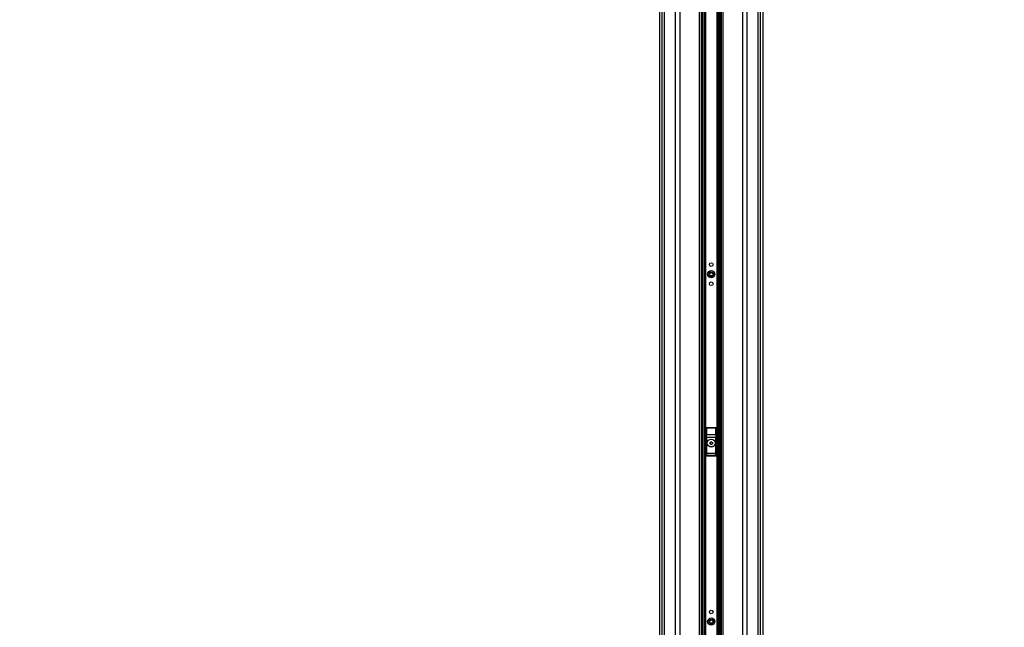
# Model space of a CAD drawing. Header units: millimetres. Extents: x 20 to 26059, y 28 to 17777.
# Tile 7 of 72: x 7369 to 9831, y 3748 to 5266. Entities that reach past the tile are written whole.
import ezdxf

# ---------------------------------------------------------------- set-up
doc = ezdxf.new("R2010")
doc.units = ezdxf.units.MM
doc.header["$LTSCALE"] = 2
doc.layers.add('COMPONENT_GEOMETRY', color=7, linetype='Continuous')
doc.styles.add('SLDTEXTSTYLE0', font='TXT', dxfattribs={"width": 0.75})
doc.dimstyles.new('SLDDIMSTYLE0', dxfattribs={"dimtxt": 150, "dimasz": 6.604, "dimexe": 0, "dimexo": 0.0625, "dimgap": 37.5, "dimtad": 0, "dimtih": 1, "dimtoh": 1, "dimdec": 0, "dimrnd": 1e-09, "dimzin": 12, "dimdsep": 46, "dimtxsty": 'SLDTEXTSTYLE0', "dimsah": 1, "dimcen": 0.09, "dimadec": 0, "dimazin": 3, "dimtfac": 1, "dimtdec": 0, "dimtofl": 0, "dimtmove": 0, "dimatfit": 3, "dimfxl": 1, "dimfrac": 2, "dimtolj": 1, "dimtzin": 12, "dimarcsym": 0})

# ---------------------------------------------------------------- blocks, each defined once
blk = doc.blocks.new('_D_3')
at = {"layer": 'COMPONENT_GEOMETRY', "color": 7}
for p, q in [((8984.1, 8122.3), (1577.7, 8122.3)), ((1584, 8122.3), (1584, 5436.3)), ((1283.9, 5405.9), (1238.2, 5405.9)), ((1238.2, 5405.9), (1238.2, 5167.7)), ((1884.1, 5405.9), (1929.8, 5405.9)), ((1929.8, 5405.9), (1929.8, 5167.7)), ((1238.2, 5167.7), (1283.9, 5167.7)), ((1929.8, 5167.7), (1884.1, 5167.7)), ((1584, 2257.3), (1584, 4943.3)), ((8778.9, 2257.3), (1577.7, 2257.3))]:
    blk.add_line(p, q, dxfattribs=at)
for points in [[(1584, 8122.3), (1583, 8115.7), (1585, 8115.7)], [(1584, 2257.3), (1585, 2263.9), (1583, 2263.9)]]:
    blk.add_solid(points, dxfattribs=at)
at = {"layer": 'COMPONENT_GEOMETRY', "color": 7, "char_height": 150, "attachment_point": 1, "style": 'SLDTEXTSTYLE0'}
for s, insert in [('9\'7.45"', (1283.9, 5361.1)), ('2933mm', (1174.9, 5136.7))]:
    blk.add_mtext(s, dxfattribs=dict(at, insert=insert))
blk = doc.blocks.new('_D_4')
at = {"layer": 'COMPONENT_GEOMETRY', "color": 7}
for p, q in [((14297, 6769.3), (14297, 4759.8)), ((13996.9, 4729.4), (13951.2, 4729.4)), ((13951.2, 4729.4), (13951.2, 4491.2)), ((14597.1, 4729.4), (14642.8, 4729.4)), ((14642.8, 4729.4), (14642.8, 4491.2)), ((13951.2, 4491.2), (13996.9, 4491.2)), ((14642.8, 4491.2), (14597.1, 4491.2)), ((14297, 2257.3), (14297, 4266.8)), ((9418, 2257.3), (14303.3, 2257.3))]:
    blk.add_line(p, q, dxfattribs=at)
for points in [[(14297, 6769.3), (14296, 6762.7), (14298, 6762.7)], [(14297, 2257.3), (14298, 2263.9), (14296, 2263.9)]]:
    blk.add_solid(points, dxfattribs=at)
at = {"layer": 'COMPONENT_GEOMETRY', "color": 7, "char_height": 150, "attachment_point": 1, "style": 'SLDTEXTSTYLE0'}
for s, insert in [('7\'4.82"', (13996.9, 4684.6)), ('2256mm', (13887.8, 4460.2))]:
    blk.add_mtext(s, dxfattribs=dict(at, insert=insert))

msp = doc.modelspace()

# ---------------------------------------------------------------- linework, layer by layer
at = {"color": 8, "linetype": 'Continuous', "lineweight": 25}
for p, q in [((8975.71, 2354.33), (8975.71, 8102.33)), ((8981.17, 8102.33), (8981.17, 2354.33)), ((9009.42, 2354.33), (9009.42, 8102.33)), ((9019.62, 8102.33), (9019.62, 2354.33)), ((9069.53, 2354.33), (9069.53, 8102.33)), ((9127.39, 8102.33), (9127.39, 2354.33)), ((9177.3, 2354.33), (9177.3, 8102.33)), ((9187.5, 8102.33), (9187.5, 2354.33)), ((9215.75, 2354.33), (9215.75, 8102.33)), ((9221.21, 8102.33), (9221.21, 2354.33)), ((9076.75, 2354.33), (9076.75, 6672.22)), ((9079.57, 6672.22), (9079.57, 2354.33)), ((9082.57, 2354.33), (9082.57, 6672.11)), ((9083.99, 6672.09), (9083.99, 2354.33)), ((9112.93, 2354.33), (9112.93, 6672.09)), ((9114.35, 6672.11), (9114.35, 2354.33)), ((9117.35, 2354.33), (9117.35, 6672.22)), ((9120.17, 6672.22), (9120.17, 2354.33)), ((8968.91, 6573.89), (8968.91, 2354.33)), ((9228.01, 2354.33), (9228.01, 6573.93))]:
    msp.add_line(p, q, dxfattribs=at)
at = {"color": 7, "linetype": 'Continuous', "lineweight": 25}
for p, q in [((9073.82, 2354.33), (9073.82, 8102.33)), ((9123.1, 8102.33), (9123.1, 2354.33)), ((8968.9, 6573.88), (8968.9, 2354.33)), ((9228.02, 2354.33), (9228.02, 6573.92)), ((9085.46, 4245.33), (9085.46, 4177.33)), ((9085.64, 4245.15), (9085.46, 4245.33)), ((9085.97, 4229.57), (9085.64, 4245.15)), ((9086.46, 4246.33), (9086.64, 4246.15)), ((9110.46, 4246.33), (9086.46, 4246.33)), ((9086.64, 4246.15), (9086.64, 4245.52)), ((9086.64, 4246.15), (9110.28, 4246.15)), ((9086.64, 4245.52), (9086.97, 4229.95)), ((9110.28, 4245.52), (9086.64, 4245.52)), ((9109.96, 4229.95), (9110.28, 4245.52)), ((9110.28, 4246.15), (9110.46, 4246.33)), ((9110.28, 4246.15), (9110.28, 4245.52)), ((9111.28, 4245.15), (9110.95, 4229.57)), ((9111.46, 4245.33), (9111.28, 4245.15)), ((9111.46, 4177.33), (9111.46, 4245.33)), ((9086.04, 4183.22), (9086.04, 4222.45)), ((9086.04, 4222.45), (9087.04, 4222.45)), ((9086.97, 4229.95), (9109.96, 4229.95)), ((9087.04, 4222.45), (9087.04, 4183.22)), ((9109.88, 4222.45), (9087.04, 4222.45)), ((9095.43, 4206.64), (9095.49, 4210.1)), ((9095.49, 4210.1), (9098.51, 4211.79)), ((9098.51, 4211.79), (9101.49, 4210.01)), ((9101.49, 4210.01), (9101.43, 4206.55)), ((9109.88, 4183.22), (9109.88, 4222.45)), ((9110.88, 4222.45), (9109.88, 4222.45)), ((9110.88, 4222.45), (9110.88, 4183.22)), ((9098.41, 4204.86), (9095.43, 4206.64)), ((9101.43, 4206.55), (9098.41, 4204.86)), ((9086.04, 4183.22), (9087.04, 4183.22)), ((9086.46, 4176.33), (9110.47, 4176.33)), ((9086.54, 4177.4), (9110.38, 4177.4)), ((9109.93, 4181.24), (9086.99, 4181.24)), ((9087.04, 4183.22), (9109.88, 4183.22)), ((9110.88, 4183.22), (9109.88, 4183.22))]:
    msp.add_line(p, q, dxfattribs=at)
for centre, radius in [((9098.46, 4654.33), 4.5), ((9098.46, 4630.33), 9), ((9098.46, 4630.33), 5.83), ((9098.46, 4630.33), 4.13), ((9098.46, 4606.33), 4.5), ((9098.46, 4208.33), 10), ((9098.46, 4208.33), 9.97), ((9098.46, 4208.33), 9.75), ((9098.46, 3762.33), 9), ((9098.46, 3762.33), 5.83), ((9098.46, 3786.33), 4.5), ((9098.46, 3762.33), 4.13)]:
    msp.add_circle(centre, radius, dxfattribs=at)
for centre, radius, start, end in [((9086.64, 4245.15), 1, 90.1836, 179.8164), ((9086.46, 4244.49), 1.05, 80.0965, 141.02772), ((9110.28, 4245.15), 1, 0.1836, 89.8164), ((9110.47, 4244.49), 1.05, 38.97228, 99.9035), ((9086.78, 4228.91), 1.05, 80.0965, 141.02772), ((9098.46, 4208.33), 3, 119.14683, 179.14683), ((9098.46, 4208.33), 3, 59.14683, 119.14683), ((9098.46, 4208.33), 3, 359.14683, 59.14683), ((9110.14, 4228.91), 1.05, 38.97228, 99.9035), ((9098.46, 4208.33), 3, 179.14683, 239.14683), ((9098.46, 4208.33), 3, 239.14683, 299.14683), ((9098.46, 4208.33), 3, 299.14683, 359.14683), ((9086.46, 4178.33), 0.937, 192.96226, 275.25273), ((9087, 4182.24), 1, 180.65691, 269.74871), ((9109.92, 4182.24), 1, 270.25129, 359.34309), ((9110.46, 4178.33), 0.937, 264.74727, 347.03774)]:
    msp.add_arc(centre, radius, start, end, dxfattribs=at)
for centre, major_axis, ratio, start_param, end_param in [((9086.46, 4245.32), (-0.709, 0.709), 0.9972647, 5.4991567, 7.0672139), ((9110.46, 4245.32), (0.709, 0.709), 0.9972647, 5.4991567, 7.0672139), ((9085.04, 4222.45), (0, 19), 0.0524078, 4.712389, 5.0963614), ((9086.04, 4222.45), (0, 20), 0.0497874, 4.712389, 5.0963614), ((9110.88, 4222.45), (0, 20), 0.0497874, 1.1868239, 1.5707963), ((9111.88, 4222.45), (0, 19), 0.0524078, 1.1868239, 1.5707963), ((9085.44, 4180.29), (0, 3), 0.0524078, 3.2957494, 3.9047052), ((9086.1, 4167.1), (0, 15.25), 0.0524078, 0.1298247, 0.7631125), ((9085.99, 4183.22), (0, 1), 0.0524078, 3.2714173, 4.712389), ((9086.43, 4180.29), (0, 4), 0.0393058, 3.270191, 3.9047052), ((9087.1, 4167.1), (0, 14.25), 0.0560842, 0.1298247, 0.7631125), ((9086.99, 4183.22), (0, 2), 0.0262039, 3.2714173, 4.712389), ((9109.94, 4183.22), (0, 2), 0.0262039, 1.5707963, 3.011768), ((9109.82, 4167.1), (0, 14.25), 0.0560842, 5.5200728, 6.1533606), ((9110.49, 4180.29), (0, 4), 0.0393058, 2.3784801, 3.0129943), ((9110.93, 4183.22), (0, 1), 0.0524078, 1.5707963, 3.011768), ((9110.82, 4167.1), (0, 15.25), 0.0524078, 5.5200728, 6.1533606), ((9111.48, 4180.29), (0, 3), 0.0524078, 2.3784801, 2.9874359)]:
    msp.add_ellipse(centre, major_axis=major_axis, ratio=ratio, start_param=start_param, end_param=end_param, dxfattribs=at)
for points, knots in [([(9086.46, 4176.33), (9086.34, 4176.34), (9086.12, 4176.36), (9085.82, 4176.53), (9085.6, 4176.78), (9085.48, 4177.06), (9085.47, 4177.25), (9085.46, 4177.33)], [0, 0, 0, 0, 0.2130781, 0.4261656, 0.6391551, 0.8530347, 1, 1, 1, 1]), ([(9111.46, 4177.33), (9111.45, 4177.21), (9111.43, 4176.99), (9111.25, 4176.68), (9111, 4176.46), (9110.72, 4176.34), (9110.54, 4176.33), (9110.47, 4176.33)], [0, 0, 0, 0, 0.21727177, 0.43463428, 0.64989844, 0.86341244, 1, 1, 1, 1])]:
    msp.add_open_spline(points, degree=3, knots=knots, dxfattribs=at)

# ---------------------------------------------------------------- dimensions: what is measured, and where the dimension line sits
at = {"layer": 'COMPONENT_GEOMETRY', "color": 7}
for base, p1, p2, picture, middle in [((1584.03, 8122.33), (8781.46, 2257.33), (8986.59, 8122.33), '_D_3', (1584.03, 5189.83)), ((14297, 2257.33), (15999.75, 6769.33), (9415.46, 2257.33), '_D_4', (14297, 4513.33))]:
    dim = msp.add_linear_dim(base=base, p1=p1, p2=p2, angle=90, dimstyle='SLDDIMSTYLE0', dxfattribs=at)
    dim.commit()
    dim.dimension.update_dxf_attribs({"geometry": picture, "text_midpoint": middle, "dimtype": 160})

doc.saveas('drawing.dxf')
